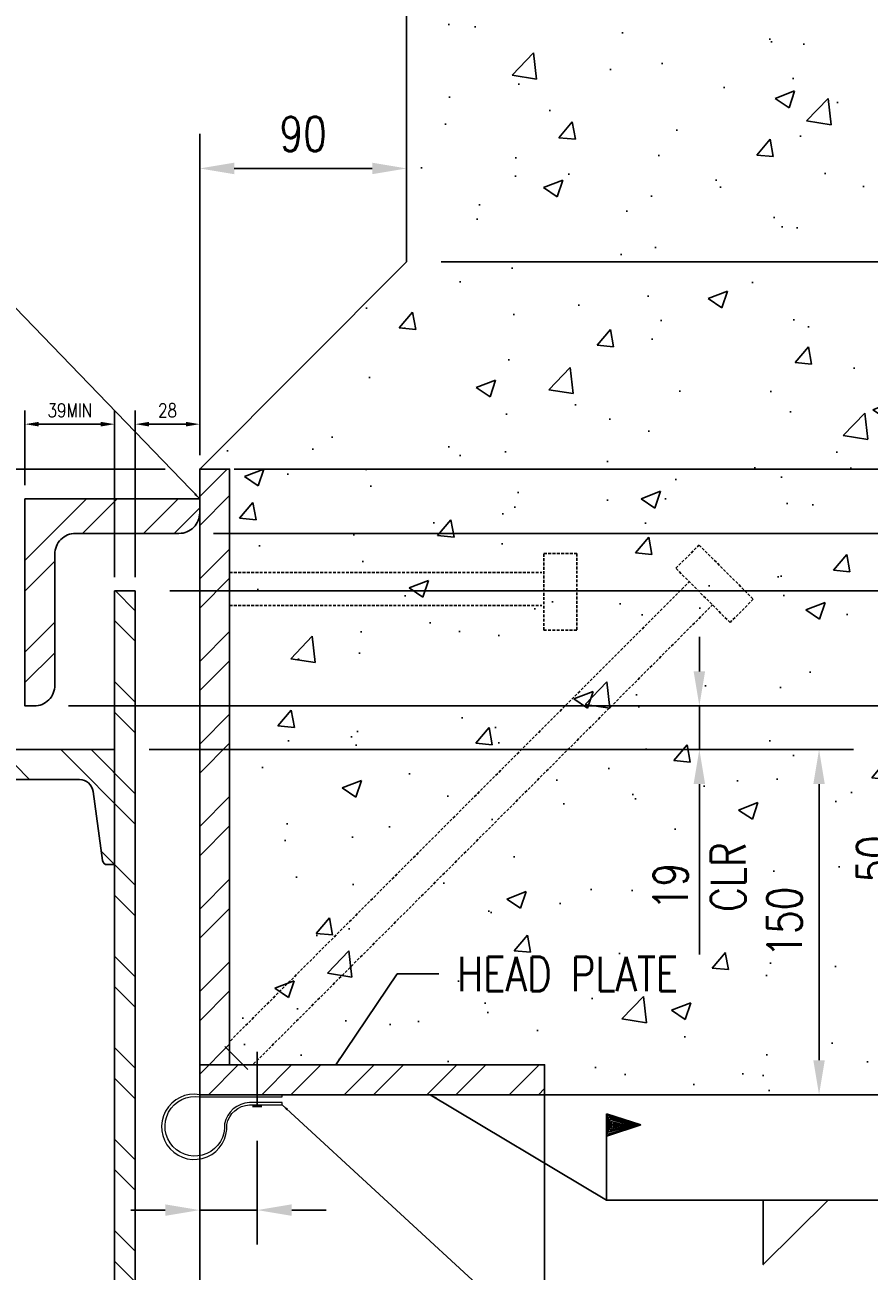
# Model space of a CAD drawing. Header units: millimetres. Extents: x 0 to 7032, y 2 to 1823.
# Tile 5 of 13: x 2213 to 2580, y 755 to 1296. Entities that reach past the tile are written whole.
import ezdxf

# ---------------------------------------------------------------- set-up
doc = ezdxf.new("R2010")
doc.units = ezdxf.units.MM
doc.linetypes.add('HIDDEN', pattern=[0.375, 0.25, -0.125])
doc.linetypes.add('HIDDEN2', pattern=[0.1875, 0.125, -0.0625])
for name, color, linetype in [('S-ANNO-DIMS', 2, 'Continuous'), ('S-ANNO-TEXT', 2, 'Continuous'), ('S-SDEL-DIMS', 3, 'Continuous'), ('S-SDEL-LW10', 8, 'Continuous'), ('S-SDEL-LW25', 3, 'Continuous'), ('S-SDEL-LW60', 200, 'Continuous'), ('S-SDEL-SFAB', 5, 'Continuous'), ('S-SECT-CONC', 4, 'Continuous'), ('S-SECT-HIDE', 2, 'HIDDEN'), ('S-SECT-PATT', 1, 'Continuous'), ('S-SECT-STLS', 3, 'Continuous')]:
    doc.layers.add(name, color=color, linetype=linetype)
doc.layers.add('S-SDEL-LW18', color=190, linetype='Continuous', lineweight=18)
doc.layers.add('S-SDEL-TEXT', color=2, linetype='Continuous', lineweight=25)
doc.styles.add('ROMANS', font='ROMANS.shx', dxfattribs={"width": 0.8})
doc.styles.add('Text', font='romans.shx', dxfattribs={"width": 0.8, "height": 3})
doc.dimstyles.new('NFL_1', dxfattribs={"dimscale": 0, "dimtxt": 3, "dimasz": 3, "dimexe": 3, "dimexo": 3, "dimgap": 1.5, "dimtad": 1, "dimdec": 0, "dimzin": 3, "dimdsep": 46, "dimtxsty": 'Text', "dimcen": 3, "dimdle": 3, "dimclrd": 1, "dimclre": 1, "dimclrt": 2, "dimadec": 0, "dimazin": 0, "dimtfac": 0.75, "dimtdec": 0, "dimtmove": 2, "dimatfit": 3, "dimfxl": 0.125, "dimtfillclr": 1, "dimfrac": 2, "dimtolj": 1, "dimtzin": 0, "dimarcsym": 1})
doc.dimstyles.get("Standard").update_dxf_attribs({"dimtxt": 0.125, "dimasz": 0.125, "dimexe": 0.18, "dimexo": 0.0625, "dimgap": 0.125, "dimtad": 0, "dimtih": 1, "dimtoh": 1, "dimdec": 4, "dimzin": 0, "dimdsep": 46, "dimtxsty": 'Text', "dimcen": 0.125, "dimclrt": 2, "dimadec": 0, "dimazin": 0, "dimtfac": 1, "dimtdec": 4, "dimtofl": 0, "dimtmove": 0, "dimatfit": 3, "dimfxl": 0.18, "dimtolj": 1, "dimtzin": 0, "dimarcsym": 0})

# ---------------------------------------------------------------- blocks, each defined once
blk = doc.blocks.new('*D62')
at = {"layer": 'Defpoints', "color": 0, "transparency": 16777216}
for p in [(2378.79, 1233.94), (2378.79, 1193.27), (2288.79, 1103.27)]:
    blk.add_point(p, dxfattribs=at)
at = {"layer": 'S-SDEL-DIMS', "color": 1, "lineweight": -2, "transparency": 16777216}
for p, q in [((2288.79, 1118.27), (2288.79, 1248.94)), ((2378.79, 1208.27), (2378.79, 1248.94)), ((2303.79, 1233.94), (2363.79, 1233.94))]:
    blk.add_line(p, q, dxfattribs=at)
at = {"layer": 'S-SDEL-DIMS', "color": 1, "transparency": 16777216}
for points in [[(2303.79, 1236.44), (2303.79, 1231.44), (2288.79, 1233.94)], [(2363.79, 1236.44), (2363.79, 1231.44), (2378.79, 1233.94)]]:
    blk.add_solid(points, dxfattribs=at)
at = {"layer": 'S-SDEL-DIMS', "color": 2, "transparency": 16777216, "insert": (2333.79, 1248.94), "char_height": 15, "attachment_point": 5, "style": 'Text'}
blk.add_mtext('\\A1;90', dxfattribs=at)
blk = doc.blocks.new('*D64')
at = {"layer": 'Defpoints', "color": 0, "transparency": 16777216}
for p in [(2288.79, 831.27), (2313.79, 826.16), (2313.79, 781.09)]:
    blk.add_point(p, dxfattribs=at)
at = {"layer": 'S-SDEL-DIMS', "color": 1, "lineweight": -2, "transparency": 16777216}
for p, q in [((2288.79, 816.27), (2288.79, 766.09)), ((2313.79, 811.16), (2313.79, 766.09)), ((2273.79, 781.09), (2258.79, 781.09)), ((2288.79, 781.09), (2313.79, 781.09)), ((2328.79, 781.09), (2343.79, 781.09))]:
    blk.add_line(p, q, dxfattribs=at)
at = {"layer": 'S-SDEL-DIMS', "color": 1, "transparency": 16777216}
for points in [[(2273.79, 783.59), (2273.79, 778.59), (2288.79, 781.09)], [(2328.79, 783.59), (2328.79, 778.59), (2313.79, 781.09)]]:
    blk.add_solid(points, dxfattribs=at)
at = {"layer": 'S-SDEL-DIMS', "color": 2, "transparency": 16777216, "insert": (2301.29, 732.34), "char_height": 15, "attachment_point": 5, "style": 'Text'}
blk.add_mtext('\\A1;25', dxfattribs=at)
blk = doc.blocks.new('*D66')
at = {"layer": 'Defpoints', "color": 0, "transparency": 16777216}
for p in [(1992.85, 1090.27), (2212.79, 1090.27), (2088.71, 1000.52)]:
    blk.add_point(p, dxfattribs=at)
at = {"layer": 'S-SDEL-DIMS', "color": 1, "lineweight": -2, "transparency": 16777216}
for p, q in [((2197.79, 1090.27), (1977.85, 1090.27)), ((1992.85, 1015.52), (1992.85, 1075.27)), ((2073.71, 1000.52), (1977.85, 1000.52))]:
    blk.add_line(p, q, dxfattribs=at)
at = {"layer": 'S-SDEL-DIMS', "color": 1, "transparency": 16777216}
for points in [[(1990.35, 1075.27), (1995.35, 1075.27), (1992.85, 1090.27)], [(1990.35, 1015.52), (1995.35, 1015.52), (1992.85, 1000.52)]]:
    blk.add_solid(points, dxfattribs=at)
at = {"layer": 'S-SDEL-DIMS', "color": 2, "transparency": 16777216, "insert": (1977.85, 1045.4), "char_height": 15, "attachment_point": 5, "rotation": 90, "style": 'Text'}
blk.add_mtext('\\A1;90', dxfattribs=at)
blk = doc.blocks.new('*D67')
at = {"layer": 'Defpoints', "color": 0, "transparency": 16777216}
for p in [(1992.85, 1103.27), (2288.79, 1103.27), (2212.79, 1090.27)]:
    blk.add_point(p, dxfattribs=at)
at = {"layer": 'S-SDEL-DIMS', "color": 1, "lineweight": -2, "transparency": 16777216}
for p, q in [((1992.85, 1118.27), (1992.85, 1133.27)), ((2273.79, 1103.27), (1977.85, 1103.27)), ((1992.85, 1090.27), (1992.85, 1103.27)), ((2197.79, 1090.27), (1977.85, 1090.27)), ((1992.85, 1075.27), (1992.85, 1060.27))]:
    blk.add_line(p, q, dxfattribs=at)
at = {"layer": 'S-SDEL-DIMS', "color": 1, "transparency": 16777216}
for points in [[(1990.35, 1118.27), (1995.35, 1118.27), (1992.85, 1103.27)], [(1990.35, 1075.27), (1995.35, 1075.27), (1992.85, 1090.27)]]:
    blk.add_solid(points, dxfattribs=at)
at = {"layer": 'S-SDEL-DIMS', "color": 2, "transparency": 16777216, "insert": (1959.1, 1096.77), "char_height": 15, "attachment_point": 5, "rotation": 90, "style": 'Text'}
blk.add_mtext('\\A1;13', dxfattribs=at)
blk = doc.blocks.new('*D68')
at = {"layer": 'Defpoints', "color": 0, "transparency": 16777216}
for p in [(2251.79, 981.27), (2558.12, 981.27), (2438.79, 831.27)]:
    blk.add_point(p, dxfattribs=at)
at = {"layer": 'S-SDEL-DIMS', "color": 1, "lineweight": -2, "transparency": 16777216}
for p, q in [((2266.79, 981.27), (2573.12, 981.27)), ((2558.12, 846.27), (2558.12, 966.27)), ((2453.79, 831.27), (2573.12, 831.27))]:
    blk.add_line(p, q, dxfattribs=at)
at = {"layer": 'S-SDEL-DIMS', "color": 1, "transparency": 16777216}
for points in [[(2555.62, 966.27), (2560.62, 966.27), (2558.12, 981.27)], [(2555.62, 846.27), (2560.62, 846.27), (2558.12, 831.27)]]:
    blk.add_solid(points, dxfattribs=at)
at = {"layer": 'S-SDEL-DIMS', "color": 2, "transparency": 16777216, "insert": (2543.12, 906.27), "char_height": 15, "attachment_point": 5, "rotation": 90, "style": 'Text'}
blk.add_mtext('\\A1;150', dxfattribs=at)
blk = doc.blocks.new('*D69')
at = {"layer": 'Defpoints', "color": 0, "transparency": 16777216}
for p in [(2216.79, 1000.27), (2506.07, 1000.27), (2251.79, 981.27)]:
    blk.add_point(p, dxfattribs=at)
at = {"layer": 'S-SDEL-DIMS', "color": 1, "lineweight": -2, "transparency": 16777216}
for p, q in [((2506.07, 1015.27), (2506.07, 1030.27)), ((2231.79, 1000.27), (2521.07, 1000.27)), ((2506.07, 1000.27), (2506.07, 981.27)), ((2266.79, 981.27), (2521.07, 981.27)), ((2506.07, 966.27), (2506.07, 892.27))]:
    blk.add_line(p, q, dxfattribs=at)
at = {"layer": 'S-SDEL-DIMS', "color": 1, "transparency": 16777216}
for points in [[(2503.57, 1015.27), (2508.57, 1015.27), (2506.07, 1000.27)], [(2503.57, 966.27), (2508.57, 966.27), (2506.07, 981.27)]]:
    blk.add_solid(points, dxfattribs=at)
at = {"layer": 'S-SDEL-DIMS', "color": 2, "transparency": 16777216, "insert": (2506.07, 921.77), "char_height": 15, "attachment_point": 5, "rotation": 90, "style": 'Text'}
blk.add_mtext('\\A1;19\\P CLR', dxfattribs=at)
blk = doc.blocks.new('*D70')
at = {"layer": 'Defpoints', "color": 0, "transparency": 16777216}
for p in [(2260.79, 1050.27), (2594.55, 1050.27), (2216.79, 1000.27)]:
    blk.add_point(p, dxfattribs=at)
at = {"layer": 'S-SDEL-DIMS', "color": 1, "lineweight": -2, "transparency": 16777216}
for p, q in [((2275.79, 1050.27), (2609.55, 1050.27)), ((2594.55, 1035.27), (2594.55, 1015.27)), ((2231.79, 1000.27), (2609.55, 1000.27)), ((2594.55, 1000.27), (2594.55, 882.27))]:
    blk.add_line(p, q, dxfattribs=at)
at = {"layer": 'S-SDEL-DIMS', "color": 1, "transparency": 16777216}
for points in [[(2592.05, 1035.27), (2597.05, 1035.27), (2594.55, 1050.27)], [(2592.05, 1015.27), (2597.05, 1015.27), (2594.55, 1000.27)]]:
    blk.add_solid(points, dxfattribs=at)
at = {"layer": 'S-SDEL-DIMS', "color": 2, "transparency": 16777216, "insert": (2594.55, 933.77), "char_height": 15, "attachment_point": 5, "rotation": 90, "style": 'Text'}
blk.add_mtext('\\A1;50\\P OVERLAP', dxfattribs=at)
blk = doc.blocks.new('*D71')
at = {"layer": 'Defpoints', "color": 0, "transparency": 16777216}
for p in [(2279.79, 1075.27), (2656.02, 1075.27), (2260.79, 1050.27)]:
    blk.add_point(p, dxfattribs=at)
at = {"layer": 'S-SDEL-DIMS', "color": 1, "lineweight": -2, "transparency": 16777216}
for p, q in [((2656.02, 1090.27), (2656.02, 1105.27)), ((2294.79, 1075.27), (2671.02, 1075.27)), ((2656.02, 1075.27), (2656.02, 1050.27)), ((2275.79, 1050.27), (2671.02, 1050.27)), ((2656.02, 1035.27), (2656.02, 961.27))]:
    blk.add_line(p, q, dxfattribs=at)
at = {"layer": 'S-SDEL-DIMS', "color": 1, "transparency": 16777216}
for points in [[(2653.52, 1090.27), (2658.52, 1090.27), (2656.02, 1075.27)], [(2653.52, 1035.27), (2658.52, 1035.27), (2656.02, 1050.27)]]:
    blk.add_solid(points, dxfattribs=at)
at = {"layer": 'S-SDEL-DIMS', "color": 2, "transparency": 16777216, "insert": (2656.02, 990.77), "char_height": 15, "attachment_point": 5, "rotation": 90, "style": 'Text'}
blk.add_mtext('\\A1;25\\P CLR', dxfattribs=at)
blk = doc.blocks.new('*D72')
at = {"layer": 'Defpoints', "color": 0, "transparency": 16777216}
for p in [(2288.79, 1103.27), (2717.23, 1103.27), (2438.79, 831.27)]:
    blk.add_point(p, dxfattribs=at)
at = {"layer": 'S-SDEL-DIMS', "color": 1, "lineweight": -2, "transparency": 16777216}
for p, q in [((2303.79, 1103.27), (2732.23, 1103.27)), ((2717.23, 846.27), (2717.23, 1088.27)), ((2453.79, 831.27), (2732.23, 831.27))]:
    blk.add_line(p, q, dxfattribs=at)
at = {"layer": 'S-SDEL-DIMS', "color": 1, "transparency": 16777216}
for points in [[(2714.73, 1088.27), (2719.73, 1088.27), (2717.23, 1103.27)], [(2714.73, 846.27), (2719.73, 846.27), (2717.23, 831.27)]]:
    blk.add_solid(points, dxfattribs=at)
at = {"layer": 'S-SDEL-DIMS', "color": 2, "transparency": 16777216, "insert": (2702.23, 967.27), "char_height": 15, "attachment_point": 5, "rotation": 90, "style": 'Text'}
blk.add_mtext('\\A1;272', dxfattribs=at)
blk = doc.blocks.new('*D73')
at = {"layer": 'Defpoints', "color": 0, "transparency": 16777216}
for p in [(2378.79, 1193.27), (2671.67, 1193.27), (2288.79, 1103.27)]:
    blk.add_point(p, dxfattribs=at)
at = {"layer": 'S-SDEL-DIMS', "color": 1, "lineweight": -2, "transparency": 16777216}
for p, q in [((2393.79, 1193.27), (2686.67, 1193.27)), ((2671.67, 1118.27), (2671.67, 1178.27)), ((2303.79, 1103.27), (2686.67, 1103.27))]:
    blk.add_line(p, q, dxfattribs=at)
at = {"layer": 'S-SDEL-DIMS', "color": 1, "transparency": 16777216}
for points in [[(2669.17, 1178.27), (2674.17, 1178.27), (2671.67, 1193.27)], [(2669.17, 1118.27), (2674.17, 1118.27), (2671.67, 1103.27)]]:
    blk.add_solid(points, dxfattribs=at)
at = {"layer": 'S-SDEL-DIMS', "color": 2, "transparency": 16777216, "insert": (2656.67, 1148.27), "char_height": 15, "attachment_point": 5, "rotation": 90, "style": 'Text'}
blk.add_mtext('\\A1;90', dxfattribs=at)
blk = doc.blocks.new('SH2004')
blk.add_line((0.75, 0), (0, 0))
blk.add_lwpolyline([(0.281, 0), (0.281, -0.187), (0.469, 0)])
blk = doc.blocks.new('SH2008')
for p, q in [((0, 0.185), (0, 0.25)), ((0, 0.25), (0.1, 0.218)), ((0, 0.25), (0, 0)), ((0, 0.218), (0.1, 0.218)), ((0.1, 0.218), (0, 0.185)), ((0.003, 0.19), (0.003, 0.246)), ((0.003, 0.246), (0.09, 0.218)), ((0.09, 0.218), (0.003, 0.19)), ((0.006, 0.197), (0.006, 0.24)), ((0.006, 0.24), (0.078, 0.218)), ((0.078, 0.218), (0.006, 0.197)), ((0.01, 0.202), (0.01, 0.234)), ((0.01, 0.234), (0.067, 0.218)), ((0.067, 0.218), (0.01, 0.202)), ((0.014, 0.208), (0.014, 0.228)), ((0.014, 0.228), (0.051, 0.218)), ((0.051, 0.218), (0.014, 0.208)), ((0.032, 0.22), (0.018, 0.223)), ((0.018, 0.213), (0.032, 0.216))]:
    blk.add_line(p, q)
blk = doc.blocks.new('*D83')
at = {"layer": 'Defpoints', "color": 0, "transparency": 16777216}
for p in [(2260.79, 1122.76), (2288.79, 1103.27), (2260.79, 1050.27)]:
    blk.add_point(p, dxfattribs=at)
at = {"layer": 'S-ANNO-DIMS', "color": 1, "lineweight": -2, "transparency": 16777216}
for p, q in [((2260.79, 1056.27), (2260.79, 1128.76)), ((2288.79, 1109.27), (2288.79, 1128.76)), ((2282.79, 1122.76), (2266.79, 1122.76))]:
    blk.add_line(p, q, dxfattribs=at)
at = {"layer": 'S-ANNO-DIMS', "color": 1, "transparency": 16777216}
for points in [[(2266.79, 1123.76), (2266.79, 1121.76), (2260.79, 1122.76)], [(2282.79, 1123.76), (2282.79, 1121.76), (2288.79, 1122.76)]]:
    blk.add_solid(points, dxfattribs=at)
at = {"layer": 'S-ANNO-DIMS', "color": 2, "transparency": 16777216, "insert": (2274.79, 1128.76), "char_height": 6, "attachment_point": 5, "style": 'Text'}
blk.add_mtext('\\A1;28', dxfattribs=at)
blk = doc.blocks.new('*D171')
at = {"layer": 'Defpoints', "color": 0, "ltscale": 10, "transparency": 16777216}
for p in [(2212.79, 1122.76), (2212.79, 1090.27), (2251.79, 1050.27)]:
    blk.add_point(p, dxfattribs=at)
at = {"layer": 'S-ANNO-DIMS', "color": 1, "lineweight": -2, "ltscale": 10, "transparency": 16777216}
for p, q in [((2212.79, 1096.27), (2212.79, 1128.76)), ((2251.79, 1056.27), (2251.79, 1128.76)), ((2245.79, 1122.76), (2218.79, 1122.76))]:
    blk.add_line(p, q, dxfattribs=at)
at = {"layer": 'S-ANNO-DIMS', "color": 1, "ltscale": 10, "transparency": 16777216}
for points in [[(2218.79, 1123.76), (2218.79, 1121.76), (2212.79, 1122.76)], [(2245.79, 1123.76), (2245.79, 1121.76), (2251.79, 1122.76)]]:
    blk.add_solid(points, dxfattribs=at)
at = {"layer": 'S-ANNO-DIMS', "color": 2, "ltscale": 10, "transparency": 16777216, "insert": (2232.29, 1128.76), "char_height": 6, "width": 7.5429, "attachment_point": 5, "style": 'Text'}
blk.add_mtext('\\A1;39MIN', dxfattribs=at)

msp = doc.modelspace()

# ---------------------------------------------------------------- hatches: boundary and pattern name
at = {"layer": 'S-SECT-PATT'}
h = msp.add_hatch(dxfattribs=at)
h.set_pattern_fill('AR-CONC', color=256, scale=12)
h.set_pattern_definition([(50, (-21997.58, -7182.27), (86.07122, -7.53026), [9, -99]), (355, (-21997.58, -7182.27), (-16.65016, 90.26306), [7.2, -79.2]), (100.45144, (-21990.41, -7182.9), (69.42106, 82.7328), [7.64882, -84.13705]), (46.1842, (-21997.58, -7158.27), (128.06896, -19.8623), [13.5, -148.5]), (96.63564, (-21986.91, -7159.92), (112.15943, 116.89423), [11.47324, -126.20565]), (351.18416, (-21997.58, -7158.27), (112.15943, 116.8942), [10.8, -118.8]), (21, (-21985.58, -7164.27), (71.62885, -48.31427), [9, -99]), (326, (-21985.58, -7164.27), (29.19784, 87.018), [7.2, -79.2]), (71.45144, (-21979.61, -7168.3), (100.82669, 38.70374), [7.64882, -84.13705]), (37.5, (-21997.582, -7182.27), (1.459183, 39.947262), [0, -78.24, 0, -80.4, 0, -79.5]), (7.5, (-21997.58, -7182.27), (31.568344, 47.329405), [0, -45.84, 0, -76.44, 0, -30.3]), (327.5, (-22024.34, -7182.27), (64.058692, -2.706585), [0, -30, 0, -93.6, 0, -124.2]), (317.5, (-22036.34, -7182.27), (69.98234, 12.0126), [0, -39, 0, -62.16, 0, -88.2])])
h.paths.add_polyline_path([(2810.62, 1750.81), (2614.87, 1750.81), (2614.87, 1781.21), (2586.66, 1718.59), (2586.66, 1750.81), (2378.79, 1750.81), (2378.79, 1193.27), (2288.79, 1103.27), (2301.79, 1103.27), (2301.79, 844.27), (2438.79, 844.27), (2438.79, 831.27), (2810.62, 831.27), (2810.62, 1244.05), (2841.02, 1244.05), (2778.4, 1272.26), (2810.62, 1272.26)])
h = msp.add_hatch(dxfattribs=at)
h.set_pattern_fill('STEEL', color=256, scale=203, style=0)
h.set_pattern_definition([(45, (-17114.183, 946.321), (-17.942835, 17.942835), []), (45, (-17114.183, 959.01), (-17.942835, 17.942835), [])])
h.paths.add_polyline_path([(2288.79, 844.27), (2301.79, 844.27), (2301.79, 1103.27), (2288.79, 1103.27), (2288.79, 831.27), (2438.79, 831.27), (2438.79, 844.27)])
h = msp.add_hatch(dxfattribs=at)
h.set_pattern_fill('ANSI32', color=256, scale=75)
h.set_pattern_definition([(45, (-22895.436, -7180.27), (-19.887378, 19.887378), []), (45, (-22882.178, -7180.27), (-19.887378, 19.887378), [])])
edge = h.paths.add_edge_path()
edge.add_line((2279.79, 1075.27), (2234.79, 1075.27))
edge.add_arc((2234.79, 1066.28), 9, 89.9923, 180.0077)
edge.add_line((2225.79, 1066.27), (2225.79, 1011.27))
edge.add_arc((2216.79, 1011.27), 9, -90, 0, ccw=False)
edge.add_line((2216.79, 1002.27), (2212.79, 1002.27))
edge.add_line((2212.79, 1002.27), (2212.79, 1090.27))
edge.add_line((2212.79, 1090.27), (2288.79, 1090.27))
edge.add_line((2288.79, 1090.27), (2288.79, 1084.27))
edge.add_arc((2279.79, 1084.27), 9, 270.0059, 359.9941, ccw=False)
h = msp.add_hatch(dxfattribs=at)
h.set_pattern_fill('ANSI32', color=256, scale=75, angle=-90)
h.set_pattern_definition([(315, (-2245.18, 27383.903), (19.887378, 19.887378), []), (315, (-2245.18, 27370.645), (19.887378, 19.887378), [])])
edge = h.paths.add_edge_path()
edge.add_arc((2063.03, 962.27), 6, 90, 172.3039, ccw=False)
edge.add_line((2063.03, 968.27), (2236.54, 968.27))
edge.add_arc((2236.54, 962.27), 6, 7.6961, 90, ccw=False)
edge.add_line((2242.49, 963.08), (2246.55, 933.01))
edge.add_arc((2248.54, 933.27), 2, 187.6961, 270)
edge.add_line((2248.54, 931.27), (2251.79, 931.27))
edge.add_line((2251.79, 931.27), (2251.79, 981.27))
edge.add_line((2251.79, 981.27), (2047.79, 981.27))
edge.add_line((2047.79, 981.27), (2047.79, 931.27))
edge.add_line((2047.79, 931.27), (2051.04, 931.27))
edge.add_arc((2051.04, 933.27), 2, 270, 352.3039)
edge.add_line((2053.02, 933.01), (2057.08, 963.08))
h.paths.add_polyline_path([(2251.79, 597.71), (2260.79, 597.71), (2260.79, 1050.27), (2251.79, 1050.27)])
h.paths.add_polyline_path([(2038.79, 597.71), (2047.79, 597.71), (2047.79, 968.27), (2038.79, 968.27)])

# ---------------------------------------------------------------- linework, layer by layer
at = {"layer": 'S-SDEL-LW10'}
for p, q in [((2288.79, 831.27), (2288.79, 597.71)), ((2438.79, 831.27), (2438.79, 597.71))]:
    msp.add_line(p, q, dxfattribs=at)
at = {"layer": 'S-SDEL-LW18'}
msp.add_lwpolyline([(2300.54, 818.37, -0.337324), (2310.41, 826.85), (2324.65, 826.85), (2324.65, 827.85), (2310.38, 827.85, 0.33804), (2299.56, 818.58, -2.912805), (2288.79, 830.27), (2324.65, 830.27), (2324.65, 831.27), (2288.79, 831.27, 2.907041)], format="xyb", close=True, dxfattribs=at)
at = {"layer": 'S-SDEL-LW25'}
for p, q in [((2251.79, 1050.27), (2251.79, 597.71)), ((2260.79, 1050.27), (2251.79, 1050.27)), ((2260.79, 1050.27), (2260.79, 597.71)), ((2047.79, 981.27), (2251.79, 981.27))]:
    msp.add_line(p, q, dxfattribs=at)
msp.add_lwpolyline([(2279.79, 1075.27), (2234.79, 1075.27, 0.414214), (2225.79, 1066.27), (2225.79, 1009.27, -0.414214), (2216.79, 1000.27), (2212.79, 1000.27), (2212.79, 1090.27), (2288.79, 1090.27), (2288.79, 1084.27, -0.414214)], format="xyb", close=True, dxfattribs=at)
msp.add_lwpolyline([(2251.79, 981.27), (2047.79, 981.27), (2047.79, 931.27), (2051.04, 931.27, 0.375397), (2053.02, 933.01), (2057.08, 963.08, -0.375397), (2063.03, 968.27), (2236.54, 968.27, -0.375397), (2242.49, 963.08), (2246.55, 933.01, 0.375397), (2248.54, 931.27), (2251.79, 931.27), (2251.79, 981.27)], format="xyb", dxfattribs=at)
at = {"layer": 'S-SDEL-LW60'}
for p, q in [((2313.79, 826.16), (2313.79, 849.92)), ((2315.79, 826.16), (2311.79, 826.16))]:
    msp.add_line(p, q, dxfattribs=at)
at = {"layer": 'S-SDEL-SFAB'}
msp.add_line((2299.66, 852.25), (2309.77, 842.15), dxfattribs=at)
at = {"layer": 'S-SECT-CONC'}
for p, q in [((2378.79, 1193.27), (2378.79, 1750.81)), ((2378.79, 1193.27), (2288.79, 1103.27)), ((2288.79, 831.27), (2810.62, 831.27))]:
    msp.add_line(p, q, dxfattribs=at)
msp.add_lwpolyline([(2438.79, 831.27), (2438.79, 844.27), (2301.79, 844.27), (2301.79, 1103.27), (2288.79, 1103.27)], dxfattribs=at)
at = {"layer": 'S-SECT-HIDE', "linetype": 'HIDDEN2', "ltscale": 10}
for p, q in [((2301.79, 1058.27), (2437.5, 1058.27)), ((2302.14, 854.73), (2501.69, 1054.28)), ((2301.79, 1043.99), (2437.5, 1043.99)), ((2312.24, 844.62), (2511.79, 1044.18))]:
    msp.add_line(p, q, dxfattribs=at)
for points in [[(2519.42, 1036.55), (2495.85, 1060.12), (2505.95, 1070.23), (2529.53, 1046.65)], [(2438.5, 1033.2), (2438.5, 1066.53), (2452.79, 1066.53), (2452.79, 1033.2)]]:
    msp.add_lwpolyline(points, close=True, dxfattribs=at)
at = {"layer": 'S-SECT-STLS'}
msp.add_lwpolyline([(2288.79, 844.27), (2301.79, 844.27), (2301.79, 1103.27), (2288.79, 1103.27), (2288.79, 831.27), (2438.79, 831.27), (2438.79, 844.27)], close=True, dxfattribs=at)

# ---------------------------------------------------------------- block references
at = {"layer": 'S-SDEL-TEXT', "xscale": 150, "yscale": 150, "zscale": 150}
for name, p in [('SH2008', (2465.67, 785.48)), ('SH2004', (2491.73, 785.48))]:
    msp.add_blockref(name, p, dxfattribs=at)

# ---------------------------------------------------------------- texts
at = {"layer": 'S-ANNO-TEXT', "insert": (2400.75, 891.26), "char_height": 15, "attachment_point": 1, "style": 'ROMANS'}
msp.add_mtext('\\A1;HEAD PLATE', dxfattribs=at)

# ---------------------------------------------------------------- dimensions: what is measured, and where the dimension line sits
at = {"layer": 'S-ANNO-DIMS', "ltscale": 10}
dim = msp.add_linear_dim(base=(2212.79, 1122.76), p1=(2251.79, 1050.27), p2=(2212.79, 1090.27), text='<>MIN', dimstyle='NFL_1', dxfattribs=at)
dim.commit()
dim.dimension.update_dxf_attribs({"geometry": '*D171', "text_midpoint": (2232.29, 1128.76)})
at = {"layer": 'S-ANNO-DIMS'}
dim = msp.add_linear_dim(base=(2260.79, 1122.76), p1=(2288.79, 1103.27), p2=(2260.79, 1050.27), dimstyle='NFL_1', dxfattribs=at)
dim.commit()
dim.dimension.update_dxf_attribs({"geometry": '*D83', "text_midpoint": (2274.79, 1128.76)})
at = {"layer": 'S-SDEL-DIMS'}
for base, p1, p2, picture, middle in [((2378.79, 1233.94), (2288.79, 1103.27), (2378.79, 1193.27), '*D62', (2333.79, 1248.94)), ((2313.79, 781.09), (2288.79, 831.27), (2313.79, 826.16), '*D64', (2301.29, 732.34))]:
    dim = msp.add_linear_dim(base=base, p1=p1, p2=p2, dimstyle='NFL_1', dxfattribs=at)
    dim.commit()
    dim.dimension.update_dxf_attribs({"geometry": picture, "text_midpoint": middle})
for base, p1, p2, picture, middle in [((2671.67, 1193.27), (2288.79, 1103.27), (2378.79, 1193.27), '*D73', (2656.67, 1148.27)), ((1992.85, 1103.27), (2212.79, 1090.27), (2288.79, 1103.27), '*D67', (1959.1, 1096.77)), ((2717.23, 1103.27), (2438.79, 831.27), (2288.79, 1103.27), '*D72', (2702.23, 967.27)), ((1992.85, 1090.27), (2088.71, 1000.52), (2212.79, 1090.27), '*D66', (1977.85, 1045.4)), ((2558.12, 981.27), (2438.79, 831.27), (2251.79, 981.27), '*D68', (2543.12, 906.27))]:
    dim = msp.add_linear_dim(base=base, p1=p1, p2=p2, angle=90, dimstyle='NFL_1', dxfattribs=at)
    dim.commit()
    dim.dimension.update_dxf_attribs({"geometry": picture, "text_midpoint": middle})
for base, p1, p2, text, picture, middle in [((2656.02, 1075.27), (2260.79, 1050.27), (2279.79, 1075.27), '<>\\X CLR', '*D71', (2656.02, 990.77)), ((2594.55, 1050.27), (2216.79, 1000.27), (2260.79, 1050.27), '<>\\X OVERLAP', '*D70', (2594.55, 933.77)), ((2506.07, 1000.27), (2251.79, 981.27), (2216.79, 1000.27), '<>\\X CLR', '*D69', (2506.07, 921.77))]:
    dim = msp.add_linear_dim(base=base, p1=p1, p2=p2, angle=90, text=text, dimstyle='NFL_1', dxfattribs=at)
    dim.commit()
    dim.dimension.update_dxf_attribs({"geometry": picture, "text_midpoint": middle, "dimtype": 160})

# ---------------------------------------------------------------- leaders
at = {"layer": 'S-ANNO-TEXT', "annotation_type": 0, "has_hookline": 1, "hookline_direction": 0, "text_width": 106.29}
msp.add_leader([(2347.96, 844.27), (2374.64, 883.76), (2392.85, 883.76)], dimstyle='Standard', override={"dimscale": 0, "dimasz": 3, "dimgap": 1.58, "dimtad": 0}, dxfattribs=at)
at = {"layer": 'S-SDEL-TEXT'}
for points, override in [([(2288.79, 1090.27), (2027.82, 1360.74), (1970.46, 1360.74)], {"dimscale": 0, "dimasz": 3, "dimgap": 1.58, "dimtad": 0}), ([(2389.07, 831.27), (2465.67, 785.48), (2506.73, 785.48)], {"dimscale": 0, "dimtxt": 0.005, "dimasz": 3, "dimgap": 1.58})]:
    msp.add_leader(points, dimstyle='Standard', override=override, dxfattribs=at)
at = {"layer": 'S-SDEL-TEXT', "annotation_type": 0, "has_hookline": 1, "hookline_direction": 0, "text_width": 441.71}
msp.add_leader([(2324.65, 826.85), (2427.31, 732.33), (2463.73, 732.33)], dimstyle='Standard', override={"dimscale": 0, "dimtxt": 0.005, "dimasz": 3, "dimgap": 1.58}, dxfattribs=at)

doc.saveas('drawing.dxf')
